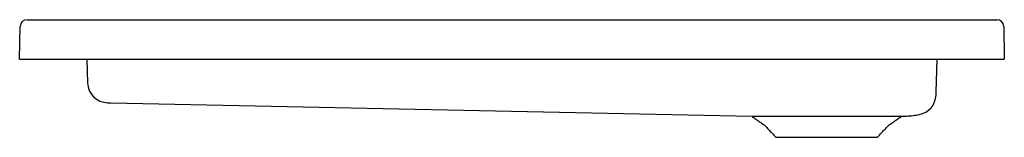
# Model space of a CAD drawing. Header units: millimetres. Extents: x 5598.96 to 5599.96, y 3153.14 to 3153.26.
import ezdxf

# ---------------------------------------------------------------- set-up
doc = ezdxf.new("R2010")
doc.units = ezdxf.units.MM
doc.layers.add('SANINDUSA', color=3, linetype='Continuous')

msp = doc.modelspace()

# ---------------------------------------------------------------- linework, layer by layer
at = {"layer": 'SANINDUSA'}
for p, q in [((5598.9699, 3153.2624), (5599.9561, 3153.2624)), ((5598.9623, 3153.2224), (5598.9629, 3153.2555)), ((5599.9631, 3153.2555), (5599.9637, 3153.2224)), ((5598.9623, 3153.2224), (5598.9673, 3153.2224)), ((5598.9673, 3153.2224), (5599.9587, 3153.2224)), ((5599.0305, 3153.2224), (5599.0314, 3153.1983)), ((5599.8944, 3153.1887), (5599.8955, 3153.2224)), ((5599.9587, 3153.2224), (5599.9637, 3153.2224)), ((5599.0549, 3153.1781), (5599.7068, 3153.1643)), ((5599.7068, 3153.1643), (5599.8592, 3153.1643)), ((5599.7313, 3153.143), (5599.8347, 3153.143))]:
    msp.add_line(p, q, dxfattribs=at)
for centre, radius, start, end in [((5598.9699, 3153.2554), 0.007, 90, 179), ((5599.9561, 3153.2554), 0.007, 1, 90), ((5599.0522, 3153.199), 0.0209, 182, 269.0282), ((5599.8734, 3153.1866), 0.0209, 280.1195, 358.065)]:
    msp.add_arc(centre, radius, start, end, dxfattribs=at)
for points, knots in [([(5599.8943, 3153.1859), (5599.8943, 3153.1859), (5599.8943, 3153.1857), (5599.8943, 3153.1861), (5599.8943, 3153.1867), (5599.8943, 3153.187), (5599.8943, 3153.1874), (5599.8943, 3153.1883), (5599.8944, 3153.1886), (5599.8944, 3153.1887)], [0, 0, 0, 0, 0.018538, 0.182112, 0.345689, 0.509263, 0.672841, 0.836421, 1, 1, 1, 1]), ([(5599.0518, 3153.1781), (5599.0519, 3153.1781), (5599.0519, 3153.1781), (5599.052, 3153.1781), (5599.0523, 3153.1781), (5599.053, 3153.1781), (5599.0539, 3153.1781), (5599.0546, 3153.1781), (5599.055, 3153.1781), (5599.0551, 3153.1781)], [0, 0, 0, 0, 0.009175, 0.097723, 0.306078, 0.525907, 0.741532, 0.956918, 1, 1, 1, 1]), ([(5599.8592, 3153.1643), (5599.86, 3153.1644), (5599.8628, 3153.1644), (5599.8678, 3153.1647), (5599.873, 3153.1653), (5599.8762, 3153.1659), (5599.877, 3153.1661)], [0, 0, 0, 0, 0.120905, 0.463256, 0.853586, 1, 1, 1, 1])]:
    msp.add_open_spline(points, degree=3, knots=knots, dxfattribs=at)
for points in [[(5599.7068, 3153.1643), (5599.7202, 3153.155)], [(5599.8459, 3153.155), (5599.8592, 3153.1643)], [(5599.7202, 3153.155), (5599.7313, 3153.143)], [(5599.8347, 3153.143), (5599.8459, 3153.155)]]:
    msp.add_open_spline(points, degree=1, dxfattribs=at)

doc.saveas('drawing.dxf')
